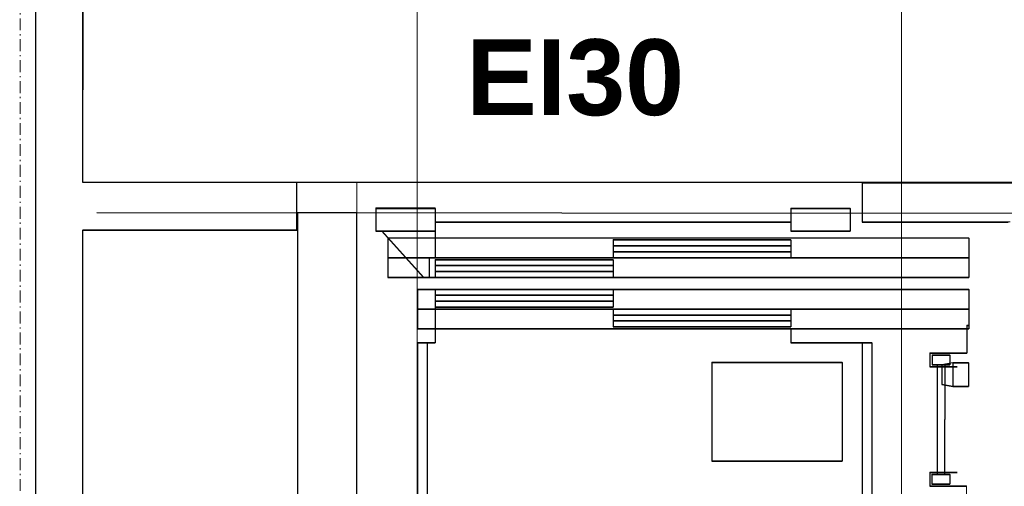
# Model space of a CAD drawing. Header units: millimetres. Extents: x -8642 to 28269, y -6609 to 3701.
# Tile 33 of 256: x -1473 to -1224, y -4905 to -4787. Entities that reach past the tile are written whole.
import ezdxf
from ezdxf.enums import TextEntityAlignment as Align

# ---------------------------------------------------------------- set-up
doc = ezdxf.new("R2010")
doc.units = ezdxf.units.MM
doc.header["$LTSCALE"] = 1000
doc.header["$MEASUREMENT"] = 0
for name, pattern in [('rzut 1 pietra$0$ArchiTECH.PC 5. Line Type', [0.0053, 0.003, -0.001, 0.0003, -0.001]), ('rzut 1 pietra$0$ArchiTECH.PC Solid Line Type', [0]), ('SUFIT_1 PIETRO$0$ArchiTECH.PC Solid Line Type', [0])]:
    doc.linetypes.add(name, pattern=pattern)
doc.layers.add('IS_ARCH', color=254, linetype='Continuous', lineweight=18)
doc.layers.add('SUFIT_1 PIETRO$0$INWENTARYZACJA', color=254, linetype='Continuous')
doc.layers.add('SUFIT_1 PIETRO$0$TYP SUFITÓW_NOWYCH', color=254, linetype='Continuous')
doc.styles.add('rzut 1 pietra$0$ArchiTECHStyle3', font='arialbd.ttf', dxfattribs={"height": 0.192})

msp = doc.modelspace()

# ---------------------------------------------------------------- linework, layer by layer
at = {"layer": 'IS_ARCH', "linetype": 'rzut 1 pietra$0$ArchiTECH.PC 5. Line Type'}
msp.add_line((-1472.53, -3085.14), (-1472.84, -6169.3), dxfattribs=at)
at = {"layer": 'IS_ARCH', "linetype": 'rzut 1 pietra$0$ArchiTECH.PC Solid Line Type'}
for p, q in [((-1249.72, -5414.68), (-1249.72, -4522.47)), ((-1468.82, -4677.03), (-1468.82, -5247.03)), ((-1456.82, -4827.93), (-1456.82, -4677.03)), ((-1372.31, -5717.02), (-1372.31, -4739.84)), ((-1387.54, -4827.93), (-1456.82, -4827.93)), ((-1387.54, -5087.64), (-1387.54, -4827.93)), ((-1259.71, -4827.94), (-1259.71, -4837.94)), ((-1207.25, -4827.94), (-1259.71, -4827.94)), ((-1382.7, -4834.43), (-1367.7, -4834.43)), ((-1382.7, -4834.43), (-1382.7, -4840.23)), ((-1382.7, -4834.43), (-1367.7, -4834.43)), ((-1382.7, -4834.43), (-1382.7, -4840.23)), ((-1382.7, -4834.43), (-1382.7, -4840.23)), ((-1382.7, -4834.43), (-1367.7, -4834.43)), ((-1367.7, -4834.43), (-1367.7, -4846.93)), ((-1367.7, -4834.43), (-1367.7, -4846.93)), ((-1367.7, -4834.43), (-1367.7, -4846.93)), ((-1277.7, -4834.44), (-1277.7, -4840.24)), ((-1277.7, -4834.44), (-1262.7, -4834.44)), ((-1277.7, -4834.44), (-1277.7, -4840.24)), ((-1277.7, -4834.44), (-1262.7, -4834.44)), ((-1277.7, -4834.44), (-1262.7, -4834.44)), ((-1277.7, -4834.44), (-1277.7, -4840.24)), ((-1262.7, -4834.44), (-1262.7, -4840.24)), ((-1262.7, -4834.44), (-1262.7, -4840.24)), ((-1262.7, -4834.44), (-1262.7, -4840.24)), ((-1367.7, -4837.93), (-1277.7, -4837.94)), ((-1367.7, -4837.93), (-1277.7, -4837.94)), ((-1367.7, -4837.93), (-1277.7, -4837.94)), ((-1259.71, -4837.94), (-1222.25, -4837.94)), ((-1456.82, -5090.68), (-1456.82, -4839.93)), ((-1456.82, -4839.93), (-1402.54, -4839.93)), ((-1402.54, -4839.93), (-1402.54, -5102.64)), ((-1382.7, -4840.23), (-1367.7, -4840.23)), ((-1382.7, -4840.23), (-1367.7, -4840.23)), ((-1382.7, -4840.23), (-1367.7, -4840.23)), ((-1381.2, -4840.23), (-1370.7, -4851.93)), ((-1381.2, -4840.23), (-1370.7, -4851.93)), ((-1381.2, -4840.23), (-1370.7, -4851.93)), ((-1277.7, -4840.24), (-1262.7, -4840.24)), ((-1277.7, -4840.24), (-1262.7, -4840.24)), ((-1277.7, -4840.24), (-1262.7, -4840.24)), ((-1379.7, -4841.93), (-1232.7, -4841.95)), ((-1379.7, -4841.93), (-1379.7, -4851.93)), ((-1379.7, -4841.93), (-1232.7, -4841.95)), ((-1379.7, -4841.93), (-1379.7, -4851.93)), ((-1379.7, -4841.93), (-1379.7, -4851.93)), ((-1379.7, -4841.93), (-1232.7, -4841.95)), ((-1322.7, -4842.44), (-1322.7, -4846.94)), ((-1322.7, -4842.44), (-1277.7, -4842.44)), ((-1322.7, -4842.44), (-1322.7, -4846.94)), ((-1322.7, -4842.44), (-1277.7, -4842.44)), ((-1322.7, -4842.44), (-1277.7, -4842.44)), ((-1322.7, -4842.44), (-1322.7, -4846.94)), ((-1277.7, -4842.44), (-1277.7, -4846.94)), ((-1277.7, -4842.44), (-1277.7, -4846.94)), ((-1277.7, -4842.44), (-1277.7, -4846.94)), ((-1232.7, -4841.95), (-1232.7, -4851.95)), ((-1232.7, -4841.95), (-1232.7, -4851.95)), ((-1232.7, -4841.95), (-1232.7, -4851.95)), ((-1322.7, -4843.94), (-1277.7, -4843.94)), ((-1322.7, -4843.94), (-1277.7, -4843.94)), ((-1322.7, -4843.94), (-1277.7, -4843.94)), ((-1322.7, -4845.44), (-1277.7, -4845.44)), ((-1322.7, -4845.44), (-1277.7, -4845.44)), ((-1322.7, -4845.44), (-1277.7, -4845.44)), ((-1379.7, -4846.93), (-1232.7, -4846.95)), ((-1379.7, -4846.93), (-1232.7, -4846.95)), ((-1379.7, -4846.93), (-1232.7, -4846.95)), ((-1369.2, -4846.93), (-1369.2, -4851.93)), ((-1369.2, -4846.93), (-1369.2, -4851.93)), ((-1369.2, -4846.93), (-1369.2, -4851.93)), ((-1367.7, -4847.43), (-1367.7, -4851.93)), ((-1367.7, -4847.43), (-1322.7, -4847.44)), ((-1367.7, -4847.43), (-1367.7, -4851.93)), ((-1367.7, -4847.43), (-1322.7, -4847.44)), ((-1367.7, -4847.43), (-1322.7, -4847.44)), ((-1367.7, -4847.43), (-1367.7, -4851.93)), ((-1322.7, -4847.44), (-1322.7, -4851.94)), ((-1322.7, -4847.44), (-1322.7, -4851.94)), ((-1322.7, -4847.44), (-1322.7, -4851.94)), ((-1367.7, -4848.93), (-1322.7, -4848.94)), ((-1367.7, -4848.93), (-1322.7, -4848.94)), ((-1367.7, -4848.93), (-1322.7, -4848.94)), ((-1367.7, -4850.43), (-1322.7, -4850.44)), ((-1367.7, -4850.43), (-1322.7, -4850.44)), ((-1367.7, -4850.43), (-1322.7, -4850.44)), ((-1379.7, -4851.93), (-1232.7, -4851.95)), ((-1379.7, -4851.93), (-1232.7, -4851.95)), ((-1379.7, -4851.93), (-1232.7, -4851.95)), ((-1372.2, -4854.93), (-1372.2, -4864.93)), ((-1372.2, -4854.93), (-1232.7, -4854.95)), ((-1372.2, -4854.93), (-1372.2, -4864.93)), ((-1372.2, -4854.93), (-1232.7, -4854.95)), ((-1372.2, -4854.93), (-1232.7, -4854.95)), ((-1372.2, -4854.93), (-1372.2, -4864.93)), ((-1367.7, -4854.93), (-1367.7, -4868.43)), ((-1367.7, -4854.93), (-1367.7, -4868.43)), ((-1367.7, -4854.93), (-1367.7, -4868.43)), ((-1322.7, -4854.94), (-1322.7, -4859.44)), ((-1322.7, -4854.94), (-1322.7, -4859.44)), ((-1322.7, -4854.94), (-1322.7, -4859.44)), ((-1232.7, -4854.95), (-1232.7, -4864.95)), ((-1232.7, -4854.95), (-1232.7, -4864.95)), ((-1232.7, -4854.95), (-1232.7, -4864.95)), ((-1367.7, -4856.43), (-1322.7, -4856.44)), ((-1367.7, -4856.43), (-1322.7, -4856.44)), ((-1367.7, -4856.43), (-1322.7, -4856.44)), ((-1367.7, -4857.93), (-1322.7, -4857.94)), ((-1367.7, -4857.93), (-1322.7, -4857.94)), ((-1367.7, -4857.93), (-1322.7, -4857.94)), ((-1372.2, -4859.93), (-1232.7, -4859.95)), ((-1372.2, -4859.93), (-1232.7, -4859.95)), ((-1372.2, -4859.93), (-1232.7, -4859.95)), ((-1367.7, -4859.43), (-1322.7, -4859.44)), ((-1367.7, -4859.43), (-1322.7, -4859.44)), ((-1367.7, -4859.43), (-1322.7, -4859.44)), ((-1322.7, -4859.94), (-1322.7, -4864.44)), ((-1322.7, -4859.94), (-1322.7, -4864.44)), ((-1322.7, -4859.94), (-1322.7, -4864.44)), ((-1277.7, -4859.94), (-1277.7, -4864.44)), ((-1277.7, -4859.94), (-1277.7, -4864.44)), ((-1277.7, -4859.94), (-1277.7, -4864.44)), ((-1322.7, -4861.44), (-1277.7, -4861.44)), ((-1322.7, -4861.44), (-1277.7, -4861.44)), ((-1322.7, -4861.44), (-1277.7, -4861.44)), ((-1322.7, -4862.94), (-1277.7, -4862.94)), ((-1322.7, -4862.94), (-1277.7, -4862.94)), ((-1322.7, -4862.94), (-1277.7, -4862.94)), ((-1372.2, -4864.93), (-1232.7, -4864.95)), ((-1372.2, -4864.93), (-1232.7, -4864.95)), ((-1372.2, -4864.93), (-1232.7, -4864.95)), ((-1322.7, -4864.44), (-1277.7, -4864.44)), ((-1322.7, -4864.44), (-1277.7, -4864.44)), ((-1322.7, -4864.44), (-1277.7, -4864.44)), ((-1277.7, -4864.94), (-1277.7, -4868.44)), ((-1277.7, -4864.94), (-1277.7, -4868.44)), ((-1277.7, -4864.94), (-1277.7, -4868.44)), ((-1233.2, -4864.08), (-1233.22, -4871.08)), ((-1233.2, -4864.08), (-1233.22, -4871.08)), ((-1233.2, -4864.08), (-1233.22, -4871.08)), ((-1233.2, -4864.08), (-1232.7, -4864.08)), ((-1233.2, -4864.08), (-1232.7, -4864.08)), ((-1233.2, -4864.08), (-1232.7, -4864.08)), ((-1372.2, -4868.43), (-1372.22, -5080.93)), ((-1372.2, -4868.43), (-1372.22, -5080.93)), ((-1372.2, -4868.43), (-1372.22, -5080.93)), ((-1372.2, -4868.43), (-1367.7, -4868.43)), ((-1372.2, -4868.43), (-1367.7, -4868.43)), ((-1372.2, -4868.43), (-1367.7, -4868.43)), ((-1369.7, -4868.43), (-1369.72, -5078.43)), ((-1369.7, -4868.43), (-1369.72, -5078.43)), ((-1369.7, -4868.43), (-1369.72, -5078.43)), ((-1277.7, -4868.44), (-1257.2, -4868.44)), ((-1277.7, -4868.44), (-1257.2, -4868.44)), ((-1277.7, -4868.44), (-1257.2, -4868.44)), ((-1259.7, -4868.44), (-1259.72, -5078.44)), ((-1259.7, -4868.44), (-1259.72, -5078.44)), ((-1259.7, -4868.44), (-1259.72, -5078.44)), ((-1257.2, -4868.44), (-1257.22, -5080.94)), ((-1257.2, -4868.44), (-1257.22, -5080.94)), ((-1257.2, -4868.44), (-1257.22, -5080.94)), ((-1242.52, -4871.06), (-1242.52, -4874.56)), ((-1242.52, -4871.06), (-1233.22, -4871.08)), ((-1242.52, -4871.06), (-1242.52, -4874.56)), ((-1242.52, -4871.06), (-1233.22, -4871.08)), ((-1242.52, -4871.06), (-1233.22, -4871.08)), ((-1242.52, -4871.06), (-1242.52, -4874.56)), ((-1241.97, -4871.56), (-1241.97, -4874.06)), ((-1241.97, -4871.56), (-1237.47, -4871.57)), ((-1241.97, -4871.56), (-1241.97, -4874.06)), ((-1241.97, -4871.56), (-1237.47, -4871.57)), ((-1241.97, -4871.56), (-1237.47, -4871.57)), ((-1241.97, -4871.56), (-1241.97, -4874.06)), ((-1237.47, -4871.57), (-1237.47, -4874.07)), ((-1237.47, -4871.57), (-1237.47, -4874.07)), ((-1237.47, -4871.57), (-1237.47, -4874.07)), ((-1297.7, -4873.44), (-1297.71, -4898.44)), ((-1297.7, -4873.44), (-1297.71, -4898.44)), ((-1297.7, -4873.44), (-1297.71, -4898.44)), ((-1297.7, -4873.44), (-1264.7, -4873.44)), ((-1297.7, -4873.44), (-1264.7, -4873.44)), ((-1297.7, -4873.44), (-1264.7, -4873.44)), ((-1264.7, -4873.44), (-1264.71, -4898.44)), ((-1264.7, -4873.44), (-1264.71, -4898.44)), ((-1264.7, -4873.44), (-1264.71, -4898.44)), ((-1242.52, -4874.56), (-1235.62, -4874.57)), ((-1242.52, -4874.56), (-1235.62, -4874.57)), ((-1242.52, -4874.56), (-1235.62, -4874.57)), ((-1241.97, -4874.06), (-1237.47, -4874.07)), ((-1241.97, -4874.06), (-1237.47, -4874.07)), ((-1241.97, -4874.06), (-1237.47, -4874.07)), ((-1240.67, -4874.06), (-1240.72, -4901.76)), ((-1240.67, -4874.06), (-1240.72, -4901.76)), ((-1240.67, -4874.06), (-1240.72, -4901.76)), ((-1239.53, -4874.01), (-1239.54, -4879.01)), ((-1239.53, -4874.01), (-1239.54, -4879.01)), ((-1239.53, -4874.01), (-1239.54, -4879.01)), ((-1236.73, -4873.51), (-1239.53, -4874.01)), ((-1236.73, -4873.51), (-1239.53, -4874.01)), ((-1236.73, -4873.51), (-1239.53, -4874.01)), ((-1238.77, -4874.07), (-1238.82, -4901.77)), ((-1238.77, -4874.07), (-1238.82, -4901.77)), ((-1238.77, -4874.07), (-1238.82, -4901.77)), ((-1236.73, -4873.51), (-1236.74, -4879.51)), ((-1236.73, -4873.51), (-1236.74, -4879.51)), ((-1236.73, -4873.51), (-1236.74, -4879.51)), ((-1236.73, -4873.51), (-1232.73, -4873.52)), ((-1236.73, -4873.51), (-1232.73, -4873.52)), ((-1236.73, -4873.51), (-1232.73, -4873.52)), ((-1232.73, -4873.52), (-1232.74, -4879.52)), ((-1232.73, -4873.52), (-1232.74, -4879.52)), ((-1232.73, -4873.52), (-1232.74, -4879.52)), ((-1239.54, -4879.01), (-1236.74, -4879.51)), ((-1239.54, -4879.01), (-1236.74, -4879.51)), ((-1239.54, -4879.01), (-1236.74, -4879.51)), ((-1236.74, -4879.51), (-1232.74, -4879.52)), ((-1236.74, -4879.51), (-1232.74, -4879.52)), ((-1236.74, -4879.51), (-1232.74, -4879.52)), ((-1297.71, -4898.44), (-1264.71, -4898.44)), ((-1297.71, -4898.44), (-1264.71, -4898.44)), ((-1297.71, -4898.44), (-1264.71, -4898.44)), ((-1242.57, -4901.26), (-1242.58, -4904.76)), ((-1242.57, -4901.26), (-1242.58, -4904.76)), ((-1242.57, -4901.26), (-1242.58, -4904.76)), ((-1242.57, -4901.26), (-1235.67, -4901.27)), ((-1242.57, -4901.26), (-1235.67, -4901.27)), ((-1242.57, -4901.26), (-1235.67, -4901.27)), ((-1242.02, -4901.76), (-1242.03, -4904.26)), ((-1242.02, -4901.76), (-1242.03, -4904.26)), ((-1242.02, -4901.76), (-1242.03, -4904.26)), ((-1242.02, -4901.76), (-1237.52, -4901.77)), ((-1242.02, -4901.76), (-1237.52, -4901.77)), ((-1242.02, -4901.76), (-1237.52, -4901.77)), ((-1237.52, -4901.77), (-1237.53, -4904.27)), ((-1237.52, -4901.77), (-1237.53, -4904.27)), ((-1237.52, -4901.77), (-1237.53, -4904.27)), ((-1242.58, -4904.76), (-1233.28, -4904.78)), ((-1242.58, -4904.76), (-1233.28, -4904.78)), ((-1242.58, -4904.76), (-1233.28, -4904.78)), ((-1242.03, -4904.26), (-1237.53, -4904.27)), ((-1242.03, -4904.26), (-1237.53, -4904.27)), ((-1242.03, -4904.26), (-1237.53, -4904.27)), ((-1233.28, -4904.78), (-1233.29, -4912.08)), ((-1233.28, -4904.78), (-1233.29, -4912.08)), ((-1233.28, -4904.78), (-1233.29, -4912.08))]:
    msp.add_line(p, q, dxfattribs=at)
at = {"layer": 'SUFIT_1 PIETRO$0$INWENTARYZACJA', "linetype": 'SUFIT_1 PIETRO$0$ArchiTECH.PC Solid Line Type'}
for p, q in [((-1468.82, -4677.11), (-1468.82, -5247.11)), ((-1456.82, -4828.01), (-1456.82, -4677.11)), ((-1402.73, -4828.01), (-1456.82, -4828.01)), ((-1402.73, -4840.01), (-1402.73, -4828.01)), ((-1259.71, -4828.03), (-1207.71, -4828.03)), ((-1259.71, -4828.03), (-1259.71, -4838.03)), ((-1259.71, -4828.03), (-1259.71, -4838.03)), ((-1259.71, -4828.03), (-1207.71, -4828.03)), ((-1259.71, -4828.03), (-1259.71, -4838.03)), ((-1259.71, -4828.03), (-1207.71, -4828.03)), ((-1382.7, -4834.52), (-1367.7, -4834.52)), ((-1382.7, -4834.52), (-1382.7, -4840.32)), ((-1382.7, -4834.52), (-1382.7, -4840.32)), ((-1382.7, -4834.52), (-1367.7, -4834.52)), ((-1382.7, -4834.52), (-1382.7, -4840.32)), ((-1382.7, -4834.52), (-1367.7, -4834.52)), ((-1367.7, -4834.52), (-1367.7, -4847.02)), ((-1367.7, -4834.52), (-1367.7, -4847.02)), ((-1367.7, -4834.52), (-1367.7, -4847.02)), ((-1277.7, -4834.53), (-1277.7, -4840.33)), ((-1277.7, -4834.53), (-1262.7, -4834.53)), ((-1277.7, -4834.53), (-1262.7, -4834.53)), ((-1277.7, -4834.53), (-1277.7, -4840.33)), ((-1277.7, -4834.53), (-1262.7, -4834.53)), ((-1277.7, -4834.53), (-1277.7, -4840.33)), ((-1262.7, -4834.53), (-1262.7, -4840.33)), ((-1262.7, -4834.53), (-1262.7, -4840.33)), ((-1262.7, -4834.53), (-1262.7, -4840.33)), ((-1453.29, -4835.58), (-1093.29, -4835.8)), ((-1453.29, -4835.58), (-1093.29, -4835.8)), ((-1453.29, -4835.58), (-1093.29, -4835.8)), ((-1387.54, -4835.62), (-1402.54, -4835.62)), ((-1402.54, -4835.62), (-1402.54, -5102.73)), ((-1387.54, -5087.73), (-1387.54, -4835.62)), ((-1367.7, -4838.02), (-1277.7, -4838.03)), ((-1367.7, -4838.02), (-1277.7, -4838.03)), ((-1367.7, -4838.02), (-1277.7, -4838.03)), ((-1259.71, -4838.03), (-1222.71, -4838.03)), ((-1259.71, -4838.03), (-1222.71, -4838.03)), ((-1259.71, -4838.03), (-1222.71, -4838.03)), ((-1456.82, -5090.76), (-1456.82, -4840.01)), ((-1456.82, -4840.01), (-1402.73, -4840.01)), ((-1382.7, -4840.32), (-1367.7, -4840.32)), ((-1382.7, -4840.32), (-1367.7, -4840.32)), ((-1382.7, -4840.32), (-1367.7, -4840.32)), ((-1381.2, -4840.32), (-1370.7, -4852.02)), ((-1381.2, -4840.32), (-1370.7, -4852.02)), ((-1381.2, -4840.32), (-1370.7, -4852.02)), ((-1277.7, -4840.33), (-1262.7, -4840.33)), ((-1277.7, -4840.33), (-1262.7, -4840.33)), ((-1277.7, -4840.33), (-1262.7, -4840.33)), ((-1379.7, -4842.02), (-1232.7, -4842.03)), ((-1379.7, -4842.02), (-1379.7, -4852.02)), ((-1379.7, -4842.02), (-1379.7, -4852.02)), ((-1379.7, -4842.02), (-1232.7, -4842.03)), ((-1379.7, -4842.02), (-1379.7, -4852.02)), ((-1379.7, -4842.02), (-1232.7, -4842.03)), ((-1322.7, -4842.52), (-1322.7, -4847.02)), ((-1322.7, -4842.52), (-1277.7, -4842.53)), ((-1322.7, -4842.52), (-1277.7, -4842.53)), ((-1322.7, -4842.52), (-1322.7, -4847.02)), ((-1322.7, -4842.52), (-1277.7, -4842.53)), ((-1322.7, -4842.52), (-1322.7, -4847.02)), ((-1277.7, -4842.53), (-1277.7, -4847.03)), ((-1277.7, -4842.53), (-1277.7, -4847.03)), ((-1277.7, -4842.53), (-1277.7, -4847.03)), ((-1232.7, -4842.03), (-1232.7, -4852.03)), ((-1232.7, -4842.03), (-1232.7, -4852.03)), ((-1232.7, -4842.03), (-1232.7, -4852.03)), ((-1322.7, -4844.02), (-1277.7, -4844.03)), ((-1322.7, -4844.02), (-1277.7, -4844.03)), ((-1322.7, -4844.02), (-1277.7, -4844.03)), ((-1379.7, -4847.02), (-1232.7, -4847.03)), ((-1379.7, -4847.02), (-1232.7, -4847.03)), ((-1379.7, -4847.02), (-1232.7, -4847.03)), ((-1369.2, -4847.02), (-1369.2, -4852.02)), ((-1369.2, -4847.02), (-1369.2, -4852.02)), ((-1369.2, -4847.02), (-1369.2, -4852.02)), ((-1367.7, -4847.52), (-1367.7, -4852.02)), ((-1367.7, -4847.52), (-1322.7, -4847.52)), ((-1367.7, -4847.52), (-1322.7, -4847.52)), ((-1367.7, -4847.52), (-1367.7, -4852.02)), ((-1367.7, -4847.52), (-1322.7, -4847.52)), ((-1367.7, -4847.52), (-1367.7, -4852.02)), ((-1322.7, -4845.52), (-1277.7, -4845.53)), ((-1322.7, -4845.52), (-1277.7, -4845.53)), ((-1322.7, -4845.52), (-1277.7, -4845.53)), ((-1322.7, -4847.52), (-1322.7, -4852.02)), ((-1322.7, -4847.52), (-1322.7, -4852.02)), ((-1322.7, -4847.52), (-1322.7, -4852.02)), ((-1367.7, -4849.02), (-1322.7, -4849.02)), ((-1367.7, -4849.02), (-1322.7, -4849.02)), ((-1367.7, -4849.02), (-1322.7, -4849.02)), ((-1379.7, -4852.02), (-1232.7, -4852.03)), ((-1379.7, -4852.02), (-1232.7, -4852.03)), ((-1379.7, -4852.02), (-1232.7, -4852.03)), ((-1367.7, -4850.52), (-1322.7, -4850.52)), ((-1367.7, -4850.52), (-1322.7, -4850.52)), ((-1367.7, -4850.52), (-1322.7, -4850.52)), ((-1372.2, -4855.02), (-1372.2, -4865.02)), ((-1372.2, -4855.02), (-1232.7, -4855.03)), ((-1372.2, -4855.02), (-1232.7, -4855.03)), ((-1372.2, -4855.02), (-1372.2, -4865.02)), ((-1372.2, -4855.02), (-1232.7, -4855.03)), ((-1372.2, -4855.02), (-1372.2, -4865.02)), ((-1367.7, -4855.02), (-1367.7, -4868.52)), ((-1367.7, -4855.02), (-1367.7, -4868.52)), ((-1367.7, -4855.02), (-1367.7, -4868.52)), ((-1322.7, -4855.02), (-1322.7, -4859.52)), ((-1322.7, -4855.02), (-1322.7, -4859.52)), ((-1322.7, -4855.02), (-1322.7, -4859.52)), ((-1232.7, -4855.03), (-1232.7, -4865.03)), ((-1232.7, -4855.03), (-1232.7, -4865.03)), ((-1232.7, -4855.03), (-1232.7, -4865.03)), ((-1367.7, -4856.52), (-1322.7, -4856.52)), ((-1367.7, -4856.52), (-1322.7, -4856.52)), ((-1367.7, -4856.52), (-1322.7, -4856.52)), ((-1372.2, -4860.02), (-1232.7, -4860.03)), ((-1372.2, -4860.02), (-1232.7, -4860.03)), ((-1372.2, -4860.02), (-1232.7, -4860.03)), ((-1367.7, -4858.02), (-1322.7, -4858.02)), ((-1367.7, -4858.02), (-1322.7, -4858.02)), ((-1367.7, -4858.02), (-1322.7, -4858.02)), ((-1367.7, -4859.52), (-1322.7, -4859.52)), ((-1367.7, -4859.52), (-1322.7, -4859.52)), ((-1367.7, -4859.52), (-1322.7, -4859.52)), ((-1322.7, -4860.02), (-1322.7, -4864.52)), ((-1322.7, -4860.02), (-1322.7, -4864.52)), ((-1322.7, -4860.02), (-1322.7, -4864.52)), ((-1277.7, -4860.03), (-1277.7, -4864.53)), ((-1277.7, -4860.03), (-1277.7, -4864.53)), ((-1277.7, -4860.03), (-1277.7, -4864.53)), ((-1322.7, -4861.52), (-1277.7, -4861.53)), ((-1322.7, -4861.52), (-1277.7, -4861.53)), ((-1322.7, -4861.52), (-1277.7, -4861.53)), ((-1372.2, -4865.02), (-1232.7, -4865.03)), ((-1372.2, -4865.02), (-1232.7, -4865.03)), ((-1372.2, -4865.02), (-1232.7, -4865.03)), ((-1322.7, -4863.02), (-1277.7, -4863.03)), ((-1322.7, -4863.02), (-1277.7, -4863.03)), ((-1322.7, -4863.02), (-1277.7, -4863.03)), ((-1322.7, -4864.52), (-1277.7, -4864.53)), ((-1322.7, -4864.52), (-1277.7, -4864.53)), ((-1322.7, -4864.52), (-1277.7, -4864.53)), ((-1277.7, -4865.03), (-1277.7, -4868.53)), ((-1277.7, -4865.03), (-1277.7, -4868.53)), ((-1277.7, -4865.03), (-1277.7, -4868.53)), ((-1233.2, -4864.16), (-1233.22, -4871.16)), ((-1233.2, -4864.16), (-1233.22, -4871.16)), ((-1233.2, -4864.16), (-1233.22, -4871.16)), ((-1233.2, -4864.16), (-1232.7, -4864.16)), ((-1233.2, -4864.16), (-1232.7, -4864.16)), ((-1233.2, -4864.16), (-1232.7, -4864.16)), ((-1372.2, -4868.52), (-1372.22, -5081.02)), ((-1372.2, -4868.52), (-1372.22, -5081.02)), ((-1372.2, -4868.52), (-1372.22, -5081.02)), ((-1372.2, -4868.52), (-1367.7, -4868.52)), ((-1372.2, -4868.52), (-1367.7, -4868.52)), ((-1372.2, -4868.52), (-1367.7, -4868.52)), ((-1369.7, -4868.52), (-1369.72, -5078.52)), ((-1369.7, -4868.52), (-1369.72, -5078.52)), ((-1369.7, -4868.52), (-1369.72, -5078.52)), ((-1277.7, -4868.53), (-1257.2, -4868.53)), ((-1277.7, -4868.53), (-1257.2, -4868.53)), ((-1277.7, -4868.53), (-1257.2, -4868.53)), ((-1259.7, -4868.53), (-1259.72, -5078.53)), ((-1259.7, -4868.53), (-1259.72, -5078.53)), ((-1259.7, -4868.53), (-1259.72, -5078.53)), ((-1257.2, -4868.53), (-1257.22, -5081.03)), ((-1257.2, -4868.53), (-1257.22, -5081.03)), ((-1257.2, -4868.53), (-1257.22, -5081.03)), ((-1242.52, -4871.15), (-1242.52, -4874.65)), ((-1242.52, -4871.15), (-1233.22, -4871.16)), ((-1242.52, -4871.15), (-1233.22, -4871.16)), ((-1242.52, -4871.15), (-1242.52, -4874.65)), ((-1242.52, -4871.15), (-1233.22, -4871.16)), ((-1242.52, -4871.15), (-1242.52, -4874.65)), ((-1241.97, -4871.65), (-1241.97, -4874.15)), ((-1241.97, -4871.65), (-1237.47, -4871.65)), ((-1241.97, -4871.65), (-1237.47, -4871.65)), ((-1241.97, -4871.65), (-1241.97, -4874.15)), ((-1241.97, -4871.65), (-1237.47, -4871.65)), ((-1241.97, -4871.65), (-1241.97, -4874.15)), ((-1237.47, -4871.65), (-1237.47, -4874.15)), ((-1237.47, -4871.65), (-1237.47, -4874.15)), ((-1237.47, -4871.65), (-1237.47, -4874.15)), ((-1297.7, -4873.52), (-1297.71, -4898.52)), ((-1297.7, -4873.52), (-1297.71, -4898.52)), ((-1297.7, -4873.52), (-1297.71, -4898.52)), ((-1297.7, -4873.52), (-1264.7, -4873.53)), ((-1297.7, -4873.52), (-1264.7, -4873.53)), ((-1297.7, -4873.52), (-1264.7, -4873.53)), ((-1264.7, -4873.53), (-1264.71, -4898.53)), ((-1264.7, -4873.53), (-1264.71, -4898.53)), ((-1264.7, -4873.53), (-1264.71, -4898.53)), ((-1242.52, -4874.65), (-1235.62, -4874.66)), ((-1242.52, -4874.65), (-1235.62, -4874.66)), ((-1242.52, -4874.65), (-1235.62, -4874.66)), ((-1241.97, -4874.15), (-1237.47, -4874.15)), ((-1241.97, -4874.15), (-1237.47, -4874.15)), ((-1241.97, -4874.15), (-1237.47, -4874.15)), ((-1240.67, -4874.15), (-1240.72, -4901.85)), ((-1240.67, -4874.15), (-1240.72, -4901.85)), ((-1240.67, -4874.15), (-1240.72, -4901.85)), ((-1239.53, -4874.09), (-1239.54, -4879.09)), ((-1239.53, -4874.09), (-1239.54, -4879.09)), ((-1239.53, -4874.09), (-1239.54, -4879.09)), ((-1236.73, -4873.59), (-1239.53, -4874.09)), ((-1236.73, -4873.59), (-1239.53, -4874.09)), ((-1236.73, -4873.59), (-1239.53, -4874.09)), ((-1238.77, -4874.15), (-1238.82, -4901.85)), ((-1238.77, -4874.15), (-1238.82, -4901.85)), ((-1238.77, -4874.15), (-1238.82, -4901.85)), ((-1236.73, -4873.59), (-1236.74, -4879.59)), ((-1236.73, -4873.59), (-1236.74, -4879.59)), ((-1236.73, -4873.59), (-1236.74, -4879.59)), ((-1236.73, -4873.59), (-1232.73, -4873.6)), ((-1236.73, -4873.59), (-1232.73, -4873.6)), ((-1236.73, -4873.59), (-1232.73, -4873.6)), ((-1232.73, -4873.6), (-1232.74, -4879.6)), ((-1232.73, -4873.6), (-1232.74, -4879.6)), ((-1232.73, -4873.6), (-1232.74, -4879.6)), ((-1239.54, -4879.09), (-1236.74, -4879.59)), ((-1239.54, -4879.09), (-1236.74, -4879.59)), ((-1239.54, -4879.09), (-1236.74, -4879.59)), ((-1236.74, -4879.59), (-1232.74, -4879.6)), ((-1236.74, -4879.59), (-1232.74, -4879.6)), ((-1236.74, -4879.59), (-1232.74, -4879.6)), ((-1297.71, -4898.52), (-1264.71, -4898.53)), ((-1297.71, -4898.52), (-1264.71, -4898.53)), ((-1297.71, -4898.52), (-1264.71, -4898.53)), ((-1242.57, -4901.35), (-1242.58, -4904.85)), ((-1242.57, -4901.35), (-1242.58, -4904.85)), ((-1242.57, -4901.35), (-1242.58, -4904.85)), ((-1242.57, -4901.35), (-1235.67, -4901.36)), ((-1242.57, -4901.35), (-1235.67, -4901.36)), ((-1242.57, -4901.35), (-1235.67, -4901.36)), ((-1242.02, -4901.85), (-1242.03, -4904.35)), ((-1242.02, -4901.85), (-1242.03, -4904.35)), ((-1242.02, -4901.85), (-1242.03, -4904.35)), ((-1242.02, -4901.85), (-1237.52, -4901.85)), ((-1242.02, -4901.85), (-1237.52, -4901.85)), ((-1242.02, -4901.85), (-1237.52, -4901.85)), ((-1237.52, -4901.85), (-1237.53, -4904.35)), ((-1237.52, -4901.85), (-1237.53, -4904.35)), ((-1237.52, -4901.85), (-1237.53, -4904.35)), ((-1242.58, -4904.85), (-1233.28, -4904.86)), ((-1242.58, -4904.85), (-1233.28, -4904.86)), ((-1242.58, -4904.85), (-1233.28, -4904.86)), ((-1242.03, -4904.35), (-1237.53, -4904.35)), ((-1242.03, -4904.35), (-1237.53, -4904.35)), ((-1242.03, -4904.35), (-1237.53, -4904.35))]:
    msp.add_line(p, q, dxfattribs=at)
at = {"layer": 'SUFIT_1 PIETRO$0$TYP SUFITÓW_NOWYCH', "linetype": 'SUFIT_1 PIETRO$0$ArchiTECH.PC Solid Line Type'}
for p, q in [((-1456.82, -4828.01), (-1456.76, -4679.22)), ((-1098.04, -4828.01), (-1456.82, -4828.01))]:
    msp.add_line(p, q, dxfattribs=at)

# ---------------------------------------------------------------- texts
at = {"layer": 'IS_ARCH', "style": 'rzut 1 pietra$0$ArchiTECHStyle3'}
msp.add_text('EI30', height=19.2, dxfattribs=at).set_placement((-1359.89, -4816.69), align=Align.BOTTOM_LEFT)

doc.saveas('drawing.dxf')
